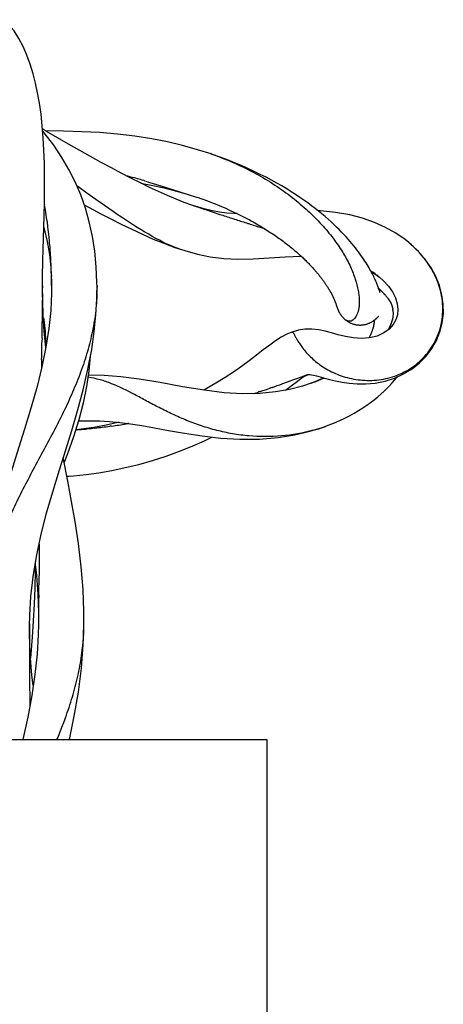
# Model space of a CAD drawing. Header units: millimetres. Extents: x 7.8 to 59.6, y 23.4 to 69.8.
# Tile 4 of 4: x 50.3 to 59.6, y 46.6 to 68.2. Entities that reach past the tile are written whole.
import ezdxf

# ---------------------------------------------------------------- set-up
doc = ezdxf.new("R2010")
doc.units = ezdxf.units.MM
doc.header["$LTSCALE"] = 6.046184
doc.layers.add('00_COMPONENTS', color=7, linetype='CONTINUOUS')

msp = doc.modelspace()

# ---------------------------------------------------------------- linework, layer by layer
at = {"layer": '00_COMPONENTS', "color": 7, "linetype": 'Continuous'}
for p, q in [((54.56, 65.28), (54.52, 65.294)), ((52.652, 64.821), (52.69, 64.81)), ((52.69, 64.81), (52.741, 64.795)), ((52.741, 64.795), (52.759, 64.79)), ((52.759, 64.79), (52.81, 64.776)), ((52.984, 64.648), (53.213, 64.607)), ((53.085, 64.695), (53.138, 64.679)), ((53.138, 64.679), (53.156, 64.674)), ((53.156, 64.674), (53.206, 64.659)), ((53.206, 64.659), (53.237, 64.65)), ((53.213, 64.607), (53.5, 64.545)), ((53.237, 64.65), (53.543, 64.557)), ((53.5, 64.545), (53.771, 64.476)), ((53.543, 64.557), (53.844, 64.462)), ((51.993, 64.291), (51.796, 64.432)), ((53.771, 64.476), (54.034, 64.4)), ((53.844, 64.462), (54.207, 64.344)), ((54.14, 64.366), (54.246, 64.331)), ((54.246, 64.331), (54.307, 64.31)), ((50.864, 64.185), (50.865, 64.18)), ((54.151, 64.152), (54.11, 64.165)), ((54.252, 64.12), (54.128, 64.159)), ((54.151, 64.152), (54.23, 64.126)), ((54.23, 64.126), (54.337, 64.09)), ((54.41, 64.076), (54.252, 64.12)), ((54.337, 64.09), (54.356, 64.084)), ((54.356, 64.084), (54.371, 64.079)), ((54.371, 64.079), (54.389, 64.073)), ((54.388, 64.074), (54.723, 63.964)), ((54.71, 64.156), (54.763, 64.134)), ((50.828, 62.949), (50.856, 63.925)), ((54.986, 63.879), (55.028, 63.866)), ((55.029, 63.866), (55.047, 63.86)), ((55.309, 63.776), (55.327, 63.77)), ((55.327, 63.77), (55.34, 63.766)), ((55.34, 63.766), (55.358, 63.76)), ((55.453, 63.798), (55.492, 63.776)), ((55.492, 63.776), (55.531, 63.754)), ((55.61, 63.68), (55.658, 63.665)), ((55.658, 63.665), (55.706, 63.65)), ((55.844, 63.561), (55.876, 63.54)), ((53.712, 63.245), (53.828, 63.205)), ((53.808, 63.212), (53.765, 63.227)), ((53.828, 63.205), (53.808, 63.212)), ((58.894, 63.332), (58.88, 63.343)), ((58.936, 63.295), (58.894, 63.332)), ((50.973, 63.084), (51.005, 62.787)), ((50.822, 62.593), (50.828, 62.949)), ((51.005, 62.787), (51.02, 62.476)), ((50.822, 62.351), (50.822, 62.592)), ((51.017, 62.627), (51.018, 62.606)), ((51.018, 62.627), (51.019, 62.606)), ((58.044, 62.722), (58.049, 62.718)), ((58.044, 62.722), (58.049, 62.718)), ((58.051, 62.708), (58.106, 62.676)), ((58.106, 62.676), (58.24, 62.577)), ((58.209, 62.602), (58.216, 62.597)), ((58.21, 62.602), (58.216, 62.596)), ((58.24, 62.577), (58.241, 62.577)), ((58.241, 62.577), (58.315, 62.511)), ((50.826, 62.066), (50.822, 62.392)), ((50.822, 62.392), (50.822, 62.351)), ((51.02, 62.476), (51.022, 62.353)), ((51.022, 62.402), (51.021, 62.231)), ((51.022, 62.402), (51.022, 62.353)), ((52.018, 62.101), (52.022, 62.393)), ((52.022, 62.393), (52.022, 62.36)), ((58.226, 62.31), (58.217, 62.336)), ((58.315, 62.511), (58.434, 62.384)), ((50.822, 62.143), (50.822, 62.085)), ((51.021, 62.231), (51.003, 61.85)), ((57.215, 62.147), (57.221, 62.135)), ((57.221, 62.135), (57.226, 62.123)), ((57.226, 62.123), (57.231, 62.112)), ((57.231, 62.112), (57.236, 62.101)), ((57.236, 62.101), (57.24, 62.09)), ((58.241, 62.266), (58.226, 62.31)), ((58.245, 62.256), (58.241, 62.266)), ((58.251, 62.302), (58.271, 62.284)), ((58.26, 62.295), (58.272, 62.283)), ((58.333, 62.22), (58.35, 62.202)), ((58.341, 62.212), (58.345, 62.208)), ((58.345, 62.208), (58.352, 62.201)), ((58.402, 62.14), (58.416, 62.121)), ((58.404, 62.139), (58.409, 62.132)), ((58.413, 62.127), (58.418, 62.121)), ((58.588, 62.128), (58.627, 61.999)), ((57.24, 62.09), (57.245, 62.08)), ((57.245, 62.08), (57.249, 62.07)), ((57.249, 62.07), (57.252, 62.061)), ((57.252, 62.061), (57.256, 62.052)), ((57.256, 62.052), (57.26, 62.042)), ((57.26, 62.042), (57.263, 62.034)), ((57.263, 62.034), (57.266, 62.025)), ((57.266, 62.025), (57.269, 62.017)), ((57.269, 62.017), (57.272, 62.009)), ((57.272, 62.009), (57.276, 61.997)), ((57.276, 61.997), (57.28, 61.986)), ((57.28, 61.986), (57.285, 61.972)), ((57.285, 61.972), (57.299, 61.933)), ((57.299, 61.933), (57.303, 61.922)), ((57.303, 61.922), (57.305, 61.914)), ((57.305, 61.914), (57.308, 61.906)), ((58.457, 62.06), (58.467, 62.041)), ((58.458, 62.06), (58.463, 62.052)), ((58.463, 62.052), (58.466, 62.047)), ((58.466, 62.047), (58.47, 62.041)), ((58.498, 61.979), (58.527, 61.885)), ((58.5, 61.979), (58.503, 61.97)), ((58.503, 61.97), (58.505, 61.966)), ((58.505, 61.966), (58.507, 61.959)), ((58.527, 61.885), (58.527, 61.879)), ((58.627, 61.999), (58.642, 61.876)), ((50.818, 61.696), (50.818, 61.637)), ((58.187, 61.694), (58.192, 61.698)), ((58.192, 61.698), (58.206, 61.712)), ((58.206, 61.712), (58.207, 61.713)), ((58.208, 61.714), (58.209, 61.715)), ((58.21, 61.716), (58.211, 61.717)), ((58.211, 61.717), (58.212, 61.718)), ((58.213, 61.719), (58.214, 61.72)), ((58.535, 61.775), (58.52, 61.657)), ((58.529, 61.696), (58.528, 61.688)), ((58.53, 61.702), (58.529, 61.696)), ((58.53, 61.841), (58.535, 61.775)), ((58.631, 61.756), (58.596, 61.644)), ((58.642, 61.876), (58.631, 61.756)), ((57.483, 61.649), (57.483, 61.649)), ((58.453, 61.48), (58.424, 61.424)), ((58.479, 61.529), (58.458, 61.489)), ((58.52, 61.657), (58.479, 61.529)), ((58.504, 61.596), (58.501, 61.588)), ((50.812, 61.239), (50.811, 61.178)), ((56.31, 61.377), (56.31, 61.377)), ((56.31, 61.377), (56.31, 61.377)), ((50.803, 60.774), (50.798, 60.571)), ((56.534, 60.394), (56.366, 60.334)), ((56.587, 60.414), (56.534, 60.394)), ((56.642, 60.434), (56.587, 60.414)), ((56.608, 60.417), (56.637, 60.431)), ((56.637, 60.431), (56.657, 60.44)), ((56.667, 60.443), (56.642, 60.434)), ((56.642, 60.434), (56.651, 60.438)), ((57.003, 60.369), (56.98, 60.358)), ((55.851, 60.152), (55.84, 60.149)), ((55.874, 60.16), (55.851, 60.152)), ((55.879, 60.162), (55.872, 60.16)), ((56.104, 60.24), (56.093, 60.237)), ((56.128, 60.249), (56.104, 60.24)), ((56.26, 60.295), (56.126, 60.248)), ((56.545, 60.191), (56.259, 60.116)), ((56.342, 60.325), (56.26, 60.295)), ((56.368, 60.334), (56.344, 60.326)), ((56.73, 60.253), (56.545, 60.191)), ((56.734, 60.255), (56.73, 60.253)), ((56.921, 60.33), (56.889, 60.316)), ((56.925, 60.329), (56.892, 60.316)), ((56.979, 60.358), (56.945, 60.342)), ((55.601, 60.028), (55.22, 60.021)), ((55.585, 60.063), (55.575, 60.06)), ((55.606, 60.07), (55.585, 60.063)), ((55.948, 60.061), (55.601, 60.028)), ((55.611, 60.072), (55.606, 60.07)), ((56.259, 60.116), (55.948, 60.061)), ((51.62, 59.424), (51.656, 59.425)), ((51.656, 59.425), (51.863, 59.428)), ((51.863, 59.428), (52.075, 59.424)), ((52.075, 59.424), (52.293, 59.412)), ((52.308, 59.308), (52.3, 59.307)), ((52.334, 59.311), (52.308, 59.308)), ((52.342, 59.313), (52.333, 59.312)), ((52.343, 59.312), (52.334, 59.311)), ((52.674, 59.359), (52.666, 59.358)), ((52.699, 59.363), (52.674, 59.359)), ((52.718, 59.367), (52.697, 59.364)), ((52.72, 59.366), (52.699, 59.363)), ((57.072, 59.314), (57.07, 59.313)), ((51.671, 59.242), (51.56, 59.231)), ((51.565, 59.227), (51.56, 59.227)), ((51.591, 59.23), (51.565, 59.227)), ((51.6, 59.231), (51.591, 59.23)), ((51.601, 59.23), (51.591, 59.23)), ((51.938, 59.264), (51.931, 59.263)), ((51.964, 59.267), (51.938, 59.264)), ((51.973, 59.268), (51.963, 59.267)), ((51.974, 59.268), (51.964, 59.267)), ((51.387, 58.066), (51.28, 58.621)), ((51.36, 58.209), (51.408, 58.211)), ((50.748, 56.717), (50.747, 56.51)), ((50.747, 56.51), (50.747, 56.447)), ((50.747, 56.447), (50.746, 56.054)), ((50.746, 56.054), (50.745, 55.991)), ((50.72, 55.618), (50.735, 55.209)), ((50.542, 55.157), (50.568, 55.567)), ((50.743, 55.601), (50.742, 55.539)), ((50.735, 55.209), (50.734, 54.901)), ((50.536, 54.904), (50.542, 55.157)), ((50.536, 54.729), (50.536, 54.963)), ((50.536, 54.963), (50.536, 54.904)), ((50.738, 55.153), (50.734, 54.901)), ((50.735, 54.958), (50.729, 54.72)), ((51.72, 54.512), (51.735, 54.939)), ((51.734, 54.883), (51.735, 54.939)), ((50.534, 54.701), (50.534, 54.605)), ((50.552, 54.298), (50.536, 54.729)), ((50.533, 54.242), (50.534, 54.155)), ((50.59, 53.84), (50.552, 54.298)), ((50.535, 53.967), (50.535, 53.96)), ((50.536, 53.772), (50.537, 53.703)), ((50.537, 53.705), (50.537, 53.703)), ((50.619, 53.608), (50.59, 53.84)), ((50.542, 53.323), (50.543, 53.252)), ((50.543, 53.252), (50.545, 53.164)), ((33.758, 52.42), (55.758, 52.42)), ((51.415, 52.42), (51.417, 52.426)), ((55.758, 52.42), (55.758, 23.42))]:
    msp.add_line(p, q, dxfattribs=at)
for points in [[(50.856, 63.925), (50.863, 64.225), (50.868, 64.513), (50.868, 64.799), (50.864, 65.087), (50.855, 65.371), (50.84, 65.646), (50.818, 65.912), (50.79, 66.168), (50.756, 66.409), (50.716, 66.634), (50.671, 66.847), (50.617, 67.055), (50.554, 67.262), (50.481, 67.461), (50.398, 67.65), (50.303, 67.829), (50.196, 67.993), (50.085, 68.13), (49.977, 68.241)], [(54.11, 64.165), (53.94, 64.226), (53.76, 64.297), (53.571, 64.377), (53.377, 64.464), (53.178, 64.557), (52.976, 64.656), (52.768, 64.761), (52.556, 64.87), (52.34, 64.984), (52.116, 65.105), (51.881, 65.233), (51.64, 65.368), (51.397, 65.506), (51.154, 65.646), (50.912, 65.788), (50.824, 65.84)], [(52.022, 62.36), (52.021, 62.466), (52.005, 62.814), (51.972, 63.152), (51.921, 63.48), (51.851, 63.798), (51.765, 64.102), (51.662, 64.393), (51.541, 64.678), (51.404, 64.952), (51.25, 65.215), (51.071, 65.481), (50.86, 65.754), (50.828, 65.791)], [(54.531, 65.29), (54.23, 65.385), (53.901, 65.476), (53.571, 65.554), (53.225, 65.622), (52.856, 65.681), (52.472, 65.727), (52.082, 65.759), (51.689, 65.78), (51.284, 65.792), (50.892, 65.8)], [(58.108, 62.597), (58.094, 62.626), (58.078, 62.656), (58.062, 62.687), (58.045, 62.719), (58.026, 62.753), (58.007, 62.787), (57.986, 62.823), (57.964, 62.859), (57.94, 62.896), (57.916, 62.935), (57.89, 62.974), (57.863, 63.014), (57.834, 63.055), (57.804, 63.096), (57.773, 63.139), (57.74, 63.183), (57.705, 63.227), (57.668, 63.273), (57.63, 63.32), (57.589, 63.368), (57.545, 63.418), (57.5, 63.469), (57.451, 63.522), (57.4, 63.575), (57.347, 63.63), (57.29, 63.685), (57.231, 63.742), (57.169, 63.799), (57.104, 63.856), (57.037, 63.915), (56.967, 63.973), (56.894, 64.033), (56.818, 64.093), (56.739, 64.153), (56.657, 64.214), (56.572, 64.275), (56.484, 64.336), (56.391, 64.398), (56.295, 64.461), (56.194, 64.523), (56.089, 64.587), (55.978, 64.65), (55.862, 64.714), (55.74, 64.778), (55.613, 64.843), (55.48, 64.907), (55.342, 64.972), (55.198, 65.035), (55.049, 65.097), (54.893, 65.16), (54.73, 65.221), (54.56, 65.28)], [(51.796, 64.432), (51.596, 64.577), (51.579, 64.59)], [(53.765, 63.227), (53.693, 63.255), (53.62, 63.285), (53.546, 63.319), (53.471, 63.355), (53.395, 63.394), (53.317, 63.435), (53.238, 63.479), (53.158, 63.525), (53.076, 63.573), (52.993, 63.623), (52.908, 63.675), (52.823, 63.729), (52.735, 63.785), (52.647, 63.842), (52.557, 63.902), (52.466, 63.963), (52.374, 64.025), (52.281, 64.089), (52.186, 64.155), (52.09, 64.222), (51.993, 64.291)], [(54.307, 64.31), (54.368, 64.288), (54.427, 64.267)], [(54.427, 64.267), (54.486, 64.245), (54.543, 64.223), (54.6, 64.201)], [(51.741, 64.171), (51.86, 64.107), (52.09, 63.986), (52.322, 63.866), (52.555, 63.749), (52.789, 63.636), (53.025, 63.526), (53.26, 63.422), (53.49, 63.328), (53.712, 63.245)], [(55.105, 63.979), (55.039, 63.98), (54.875, 63.992), (54.718, 64.012), (54.564, 64.04), (54.41, 64.076)], [(54.6, 64.201), (54.655, 64.179), (54.71, 64.156)], [(54.763, 64.134), (54.816, 64.112), (54.867, 64.089)], [(54.867, 64.089), (54.918, 64.066), (54.968, 64.044), (55.016, 64.021)], [(55.016, 64.021), (55.064, 63.999), (55.111, 63.976)], [(55.111, 63.976), (55.157, 63.954), (55.202, 63.931), (55.246, 63.909)], [(55.246, 63.909), (55.289, 63.887), (55.331, 63.864), (55.373, 63.842), (55.413, 63.82), (55.453, 63.798)], [(58.88, 63.343), (58.797, 63.409), (58.593, 63.551), (58.367, 63.678), (58.123, 63.787), (57.863, 63.877), (57.58, 63.951), (57.267, 64.006), (56.941, 64.038), (56.885, 64.04)], [(50.848, 63.675), (50.857, 63.649), (50.924, 63.368), (50.973, 63.084)], [(55.531, 63.754), (55.568, 63.733), (55.605, 63.711), (55.641, 63.689), (55.676, 63.668), (55.711, 63.646), (55.745, 63.625), (55.779, 63.604), (55.812, 63.583), (55.844, 63.561)], [(55.876, 63.54), (55.908, 63.519), (55.939, 63.498), (55.969, 63.477), (55.999, 63.456), (56.028, 63.435), (56.057, 63.415), (56.086, 63.394), (56.114, 63.373), (56.141, 63.353), (56.168, 63.332)], [(53.808, 63.212), (53.951, 63.166), (54.23, 63.09), (54.514, 63.032), (54.808, 62.994), (55.118, 62.978), (55.456, 62.983), (55.806, 63.005), (56.161, 63.03), (56.511, 63.046)], [(56.168, 63.332), (56.195, 63.312), (56.221, 63.291), (56.247, 63.271), (56.272, 63.251), (56.297, 63.231), (56.321, 63.211), (56.345, 63.191), (56.368, 63.172), (56.391, 63.152), (56.414, 63.133), (56.436, 63.114), (56.457, 63.095), (56.478, 63.076), (56.499, 63.057), (56.519, 63.038), (56.539, 63.02), (56.558, 63.002), (56.577, 62.984), (56.595, 62.966), (56.613, 62.949), (56.631, 62.931), (56.648, 62.914), (56.665, 62.897), (56.681, 62.88), (56.697, 62.864), (56.712, 62.848), (56.728, 62.832), (56.742, 62.816), (56.757, 62.8), (56.771, 62.785), (56.784, 62.769), (56.798, 62.754), (56.811, 62.74), (56.823, 62.725), (56.836, 62.71), (56.848, 62.696), (56.86, 62.682), (56.871, 62.668), (56.883, 62.654), (56.894, 62.64), (56.905, 62.627), (56.916, 62.613), (56.926, 62.6), (56.936, 62.587), (56.946, 62.574), (56.956, 62.561), (56.965, 62.549), (56.975, 62.536), (56.984, 62.524), (56.993, 62.512), (57.001, 62.5), (57.01, 62.488), (57.018, 62.477), (57.026, 62.465), (57.034, 62.454), (57.042, 62.443), (57.049, 62.432), (57.056, 62.421), (57.064, 62.41), (57.07, 62.4), (57.077, 62.389), (57.084, 62.379), (57.09, 62.369), (57.097, 62.359), (57.103, 62.35), (57.109, 62.34), (57.115, 62.33), (57.12, 62.321), (57.126, 62.312), (57.131, 62.303), (57.136, 62.294), (57.141, 62.285), (57.146, 62.277), (57.151, 62.269), (57.156, 62.26), (57.16, 62.252), (57.165, 62.244), (57.169, 62.236), (57.173, 62.229), (57.177, 62.221), (57.181, 62.214), (57.185, 62.206), (57.189, 62.199), (57.193, 62.192), (57.196, 62.185), (57.199, 62.179), (57.203, 62.172), (57.206, 62.165), (57.209, 62.159), (57.212, 62.153), (57.215, 62.147)], [(56.71, 60.444), (56.74, 60.439), (56.787, 60.429), (56.85, 60.413), (56.931, 60.39), (57.025, 60.363), (57.137, 60.333), (57.267, 60.302), (57.412, 60.273), (57.57, 60.251), (57.743, 60.238), (57.932, 60.238), (58.139, 60.257), (58.357, 60.299), (58.569, 60.366), (58.767, 60.456), (58.952, 60.568), (59.119, 60.7), (59.265, 60.85), (59.389, 61.015), (59.489, 61.194), (59.566, 61.385), (59.616, 61.583), (59.64, 61.786), (59.637, 61.991), (59.608, 62.196), (59.553, 62.398), (59.475, 62.596), (59.372, 62.786), (59.247, 62.967), (59.101, 63.137), (58.936, 63.295)], [(58.217, 62.336), (58.212, 62.351), (58.206, 62.367), (58.199, 62.385), (58.192, 62.404), (58.184, 62.425), (58.175, 62.446), (58.166, 62.469), (58.156, 62.493), (58.145, 62.517), (58.133, 62.543), (58.121, 62.569), (58.108, 62.597)], [(58.434, 62.384), (58.523, 62.258), (58.588, 62.129)], [(50.568, 55.567), (50.618, 55.996), (50.691, 56.444), (50.786, 56.901), (50.906, 57.378), (51.046, 57.869), (51.194, 58.346), (51.333, 58.789), (51.466, 59.215), (51.593, 59.648), (51.715, 60.104), (51.822, 60.563), (51.904, 60.997), (51.961, 61.391), (51.998, 61.755), (52.018, 62.101)], [(58.247, 62.249), (58.248, 62.248), (58.248, 62.247), (58.248, 62.249), (58.246, 62.252), (58.245, 62.256)], [(50.893, 61.022), (50.892, 61.034), (50.86, 61.396), (50.839, 61.738), (50.826, 62.066)], [(57.308, 61.906), (57.31, 61.901), (57.312, 61.897), (57.313, 61.892), (57.315, 61.888), (57.317, 61.883), (57.319, 61.878), (57.321, 61.873), (57.323, 61.869), (57.325, 61.864), (57.327, 61.858), (57.33, 61.853), (57.332, 61.848), (57.335, 61.842), (57.337, 61.836), (57.34, 61.83), (57.344, 61.824), (57.347, 61.817), (57.351, 61.81), (57.354, 61.803), (57.358, 61.796), (57.363, 61.789), (57.367, 61.781), (57.372, 61.773), (57.378, 61.765), (57.383, 61.757), (57.389, 61.749), (57.395, 61.741), (57.401, 61.733), (57.407, 61.725), (57.414, 61.717), (57.42, 61.709), (57.427, 61.702), (57.434, 61.694), (57.442, 61.686), (57.45, 61.678), (57.458, 61.67), (57.467, 61.662), (57.476, 61.654), (57.483, 61.649)], [(51.003, 61.85), (50.961, 61.454), (50.897, 61.043), (50.81, 60.616), (50.702, 60.178), (50.575, 59.726), (50.427, 59.24), (50.258, 58.705), (50.083, 58.137), (49.92, 57.563), (49.78, 56.983), (49.668, 56.4), (49.591, 55.838), (49.548, 55.309)], [(50.842, 61.686), (50.858, 61.587), (50.878, 61.387), (50.886, 61.182), (50.885, 61.105)], [(57.483, 61.649), (57.489, 61.644), (57.498, 61.637), (57.507, 61.63), (57.516, 61.623), (57.526, 61.617), (57.536, 61.611), (57.546, 61.604), (57.556, 61.599), (57.566, 61.593), (57.577, 61.587), (57.589, 61.581), (57.601, 61.576), (57.613, 61.571), (57.626, 61.565), (57.639, 61.561), (57.652, 61.556), (57.665, 61.552), (57.679, 61.548), (57.693, 61.545), (57.707, 61.542), (57.721, 61.539), (57.735, 61.537), (57.749, 61.535), (57.764, 61.534), (57.779, 61.533), (57.794, 61.532), (57.81, 61.532), (57.825, 61.532), (57.841, 61.533), (57.856, 61.534), (57.87, 61.536), (57.885, 61.538), (57.899, 61.54), (57.913, 61.543), (57.927, 61.546), (57.941, 61.549), (57.956, 61.554), (57.97, 61.558), (57.985, 61.563), (57.999, 61.569), (58.013, 61.574), (58.026, 61.58), (58.038, 61.586), (58.05, 61.592), (58.06, 61.598), (58.07, 61.603), (58.08, 61.609), (58.089, 61.615), (58.098, 61.621), (58.106, 61.626), (58.113, 61.631), (58.121, 61.637), (58.128, 61.642), (58.134, 61.647), (58.14, 61.652), (58.146, 61.656), (58.151, 61.661), (58.156, 61.665), (58.16, 61.669), (58.164, 61.672), (58.168, 61.676), (58.172, 61.679), (58.175, 61.682), (58.179, 61.686), (58.182, 61.688), (58.187, 61.694)], [(58.214, 61.72), (58.215, 61.721), (58.216, 61.721), (58.216, 61.722), (58.217, 61.722), (58.217, 61.723), (58.218, 61.723), (58.218, 61.724), (58.219, 61.724), (58.219, 61.724), (58.22, 61.725), (58.22, 61.725), (58.22, 61.725), (58.221, 61.726), (58.221, 61.726), (58.221, 61.726), (58.222, 61.726), (58.222, 61.727), (58.222, 61.727), (58.222, 61.727), (58.223, 61.727), (58.223, 61.727), (58.223, 61.727), (58.223, 61.727), (58.223, 61.727), (58.223, 61.727)], [(58.596, 61.644), (58.538, 61.541), (58.451, 61.444), (58.332, 61.357), (58.184, 61.29), (58.018, 61.249), (57.84, 61.236), (57.661, 61.247), (57.489, 61.276), (57.327, 61.317), (57.179, 61.359), (57.041, 61.396), (56.899, 61.426), (56.746, 61.443), (56.595, 61.441), (56.452, 61.419), (56.308, 61.376)], [(58.119, 61.636), (58.119, 61.629), (58.119, 61.622), (58.119, 61.614), (58.118, 61.606), (58.117, 61.598), (58.117, 61.59), (58.116, 61.581), (58.115, 61.573), (58.113, 61.564), (58.112, 61.555), (58.111, 61.545), (58.109, 61.535), (58.107, 61.526), (58.105, 61.515), (58.103, 61.505), (58.1, 61.495), (58.097, 61.484), (58.094, 61.473), (58.091, 61.462), (58.088, 61.451), (58.084, 61.439), (58.081, 61.427), (58.077, 61.415), (58.072, 61.403), (58.068, 61.391), (58.063, 61.378), (58.058, 61.366), (58.053, 61.353), (58.047, 61.34), (58.042, 61.327), (58.035, 61.313), (58.029, 61.3), (58.022, 61.286), (58.015, 61.272), (58.008, 61.258), (58.003, 61.248)], [(56.31, 61.377), (56.197, 61.329), (56.076, 61.265), (55.951, 61.185), (55.82, 61.091), (55.68, 60.986), (55.531, 60.871), (55.37, 60.748), (55.199, 60.623), (55.023, 60.499), (54.837, 60.377), (54.637, 60.253), (54.422, 60.129), (54.366, 60.1)], [(51.302, 58.505), (51.381, 58.709), (51.514, 59.085), (51.629, 59.454), (51.725, 59.822), (51.799, 60.18), (51.85, 60.525), (51.878, 60.849), (51.879, 60.865)], [(55.22, 60.021), (54.816, 60.045), (54.384, 60.097), (53.904, 60.177), (53.409, 60.268), (52.948, 60.344), (52.549, 60.394), (52.179, 60.42), (51.836, 60.427)], [(56.169, 60.1), (56.321, 60.217), (56.402, 60.278), (56.471, 60.329), (56.529, 60.369), (56.573, 60.397), (56.608, 60.417)], [(56.651, 60.438), (56.668, 60.443), (56.676, 60.445), (56.68, 60.445), (56.69, 60.445), (56.71, 60.444)], [(57.07, 59.313), (57.131, 59.336), (57.249, 59.384), (57.362, 59.433), (57.471, 59.485), (57.576, 59.539), (57.677, 59.594), (57.774, 59.651), (57.866, 59.71), (57.955, 59.769), (58.039, 59.829), (58.119, 59.89), (58.196, 59.952), (58.268, 60.013), (58.335, 60.075), (58.399, 60.136), (58.459, 60.197), (58.516, 60.258), (58.569, 60.318), (58.618, 60.379), (58.631, 60.394)], [(56.791, 60.276), (56.751, 60.261), (56.724, 60.251)], [(56.943, 60.341), (56.906, 60.324), (56.868, 60.308), (56.83, 60.292), (56.791, 60.276)], [(52.22, 59.329), (51.954, 59.282), (51.671, 59.242)], [(52.509, 59.392), (52.482, 59.386), (52.22, 59.329)], [(52.293, 59.412), (52.52, 59.391), (52.759, 59.362), (53.01, 59.323), (53.284, 59.275), (53.594, 59.217), (53.948, 59.154), (54.338, 59.093), (54.744, 59.047), (55.166, 59.023), (55.597, 59.026), (56.008, 59.06), (56.373, 59.119), (56.706, 59.197), (57.023, 59.296), (57.072, 59.314)], [(51.388, 58.21), (51.505, 58.219), (51.78, 58.248), (52.06, 58.286), (52.348, 58.335), (52.644, 58.397), (52.944, 58.47), (53.244, 58.555), (53.541, 58.65), (53.833, 58.756), (54.115, 58.869), (54.385, 58.99), (54.549, 59.069)], [(51.734, 54.883), (51.735, 55.245), (51.716, 55.717), (51.675, 56.216), (51.613, 56.729), (51.539, 57.217), (51.463, 57.655), (51.387, 58.066)], [(50.66, 56.287), (50.659, 56.12), (50.651, 55.758), (50.636, 55.395), (50.617, 55.032)], [(50.662, 56.268), (50.689, 56.029), (50.72, 55.618)], [(50.617, 55.032), (50.593, 54.673), (50.559, 54.207)], [(50.729, 54.72), (50.702, 54.297), (50.656, 53.854), (50.587, 53.391), (50.499, 52.914), (50.39, 52.42)], [(51.417, 52.426), (51.522, 52.935), (51.611, 53.466), (51.678, 53.994), (51.72, 54.512)]]:
    msp.add_lwpolyline(points, dxfattribs=at)
for centre, radius, start, end in [((52.664, 59.746), 5.85, 70.4691, 71.3901), ((52.653, 59.713), 5.885, 70.3103, 70.4698), ((39.421, 18.47), 48.203, 73.5335, 73.8739), ((43.019, 62.705), 7.983, 10.2665, 10.6458), ((42.903, 62.684), 8.101, 9.7765, 10.2662), ((42.659, 62.643), 8.348, 8.2696, 9.774), ((42.394, 62.603), 8.617, 8.1015, 8.2788), ((92.475, 180.247), 122.258, 252.01395, 252.14302), ((91.038, 175.785), 117.57, 252.17407, 252.30842), ((42.317, 62.592), 8.695, 7.7338, 8.1013), ((42.198, 62.576), 8.815, 7.2745, 7.7336), ((41.947, 62.544), 9.068, 5.7997, 7.272), ((94.497, 186.663), 128.985, 252.33566, 252.45393), ((41.656, 62.513), 9.36, 5.6458, 5.8087), ((41.572, 62.505), 9.444, 5.2885, 5.6455), ((41.443, 62.493), 9.574, 4.8582, 5.2883), ((41.092, 62.464), 9.927, 3.4092, 4.8543), ((40.319, 62.414), 10.701, 3.2989, 3.4288), ((40.089, 62.401), 10.932, 2.9733, 3.2982), ((39.437, 62.368), 11.584, 1.8985, 2.9695), ((38.448, 62.332), 12.573, 1.3429, 1.9105), ((37.738, 62.315), 13.284, 0.9776, 1.2551), ((37.316, 62.308), 13.706, 0.6659, 0.9774), ((56.581, 60.52), 2.643, 54.09, 56.2604), ((56.733, 60.732), 2.383, 52.1021, 54.0678), ((56.827, 60.854), 2.228, 51.6588, 52.0787), ((56.883, 60.924), 2.139, 50.6075, 51.435), ((16.943, 62.194), 33.879, 359.9141, 0.267), ((36.879, 62.303), 14.143, 0.4021, 0.6661), ((47.732, 62.358), 4.29, 359.3727, 0.0309), ((56.764, 60.743), 2.156, 46.3047, 47.5576), ((47.671, 62.359), 4.351, 358.3729, 359.3719), ((6.412, 62.228), 44.41, 359.3134, 359.8148), ((58.05, 61.791), 0.487, 6.1202, 10.656), ((-22.677, 62.598), 73.502, 358.941, 359.25078), ((57.567, 61.924), 0.994, 333.5118, 334.0893), ((-129.402, 64.589), 180.246, 358.78702, 358.91555), ((46.528, 87.459), 28.854, 288.9095, 289.3652), ((54.474, 66.359), 6.509, 290.3162, 290.6168), ((54.534, 66.202), 6.341, 290.6153, 291.2647), ((54.612, 66.001), 6.125, 291.265, 291.8541), ((54.764, 65.626), 5.72, 292.1875, 293.1615), ((48.413, 81.861), 22.948, 287.91, 288.192), ((47.464, 84.729), 25.968, 288.2836, 288.8235), ((50.049, 76.738), 17.576, 276.2866, 277.3599), ((50.095, 76.383), 17.218, 277.5007, 278.5863), ((55.776, 62.828), 3.746, 285.5178, 289.3298), ((55.781, 62.814), 3.73, 289.3306, 289.8191), ((55.785, 62.8), 3.716, 289.8191, 290.2138), ((50.015, 77.043), 17.883, 275.0885, 276.1492), ((50.988, 63.72), 5.525, 273.8586, 274.1535), ((-82.224, 56.666), 132.972, 359.54141, 359.70925), ((-42.392, 56.338), 93.138, 359.27151, 359.50852), ((90.627, 54.464), 40.094, 179.3707, 179.6615), ((46.659, 55), 5.076, 356.9291, 358.6874), ((104.195, 54.405), 53.662, 179.7874, 180.174), ((116.822, 54.445), 66.289, 180.25074, 180.41276), ((125.058, 54.504), 74.525, 180.418, 180.56233), ((125.598, 54.507), 75.066, 180.61359, 180.76145), ((124.327, 54.49), 73.794, 180.76144, 180.9063), ((41.779, 56.348), 10.152, 339.1294, 340.1431), ((40.271, 56.932), 11.769, 337.4561, 339.0891)]:
    msp.add_arc(centre, radius, start, end, dxfattribs=at)
for points, knots in [([(54.636, 65.254), (54.798, 65.196), (55.114, 65.067), (55.564, 64.839), (55.982, 64.584), (56.362, 64.307), (56.699, 64.014), (56.993, 63.713), (57.243, 63.41), (57.444, 63.111), (57.597, 62.821), (57.704, 62.55), (57.761, 62.337), (57.785, 62.181), (57.793, 62.078), (57.791, 61.983), (57.782, 61.899), (57.765, 61.825), (57.728, 61.721), (57.67, 61.639), (57.609, 61.62)], [0, 0, 0, 0, 0.099216, 0.196265, 0.290371, 0.380683, 0.466551, 0.547456, 0.622845, 0.692165, 0.754958, 0.810961, 0.859894, 0.881644, 0.901544, 0.919581, 0.935816, 0.950344, 0.963238, 1, 1, 1, 1]), ([(59.428, 62.676), (59.364, 62.8), (59.205, 63.037), (59.004, 63.239), (58.894, 63.332)], [0, 0, 0, 0, 0.492388, 1, 1, 1, 1]), ([(56.31, 61.377), (56.313, 61.378), (56.319, 61.378), (56.327, 61.372), (56.336, 61.362), (56.346, 61.348), (56.357, 61.329), (56.369, 61.306), (56.384, 61.279), (56.407, 61.236), (56.443, 61.174), (56.497, 61.092), (56.564, 61), (56.647, 60.903), (56.745, 60.803), (56.861, 60.705), (56.993, 60.61), (57.195, 60.492), (57.423, 60.399), (57.669, 60.341), (57.933, 60.307), (58.275, 60.319), (58.677, 60.433), (58.984, 60.61), (59.195, 60.798), (59.333, 60.962), (59.449, 61.144), (59.539, 61.342), (59.601, 61.553), (59.63, 61.775), (59.629, 62.002), (59.583, 62.31), (59.501, 62.535), (59.428, 62.676)], [0, 0, 0, 0, 0.001443, 0.003176, 0.005545, 0.008689, 0.012661, 0.017457, 0.023063, 0.029461, 0.044561, 0.062652, 0.083595, 0.1071, 0.132911, 0.16085, 0.190781, 0.22243, 0.289812, 0.325303, 0.361686, 0.43622, 0.512567, 0.589848, 0.628848, 0.668096, 0.707612, 0.747444, 0.787713, 0.828605, 0.870243, 0.912704, 1, 1, 1, 1]), ([(52.02, 62.235), (52.016, 62.086), (51.992, 61.785), (51.914, 61.336), (51.797, 60.886), (51.645, 60.439), (51.461, 59.995), (51.255, 59.554), (51.03, 59.117), (50.796, 58.683), (50.561, 58.25), (50.334, 57.817), (50.125, 57.38), (49.941, 56.939), (49.785, 56.495), (49.664, 56.047), (49.58, 55.596), (49.55, 55.293), (49.542, 55.141)], [0, 0, 0, 0, 0.058978, 0.119022, 0.180206, 0.242526, 0.305897, 0.37014, 0.435008, 0.500161, 0.565219, 0.629828, 0.6937, 0.756663, 0.818642, 0.879702, 0.940051, 1, 1, 1, 1]), ([(58.272, 62.283), (58.278, 62.278), (58.299, 62.257), (58.32, 62.235), (58.335, 62.219)], [0, 0, 0, 0, 0.25736, 1, 1, 1, 1]), ([(58.352, 62.201), (58.356, 62.196), (58.374, 62.176), (58.391, 62.155), (58.404, 62.139)], [0, 0, 0, 0, 0.256757, 1, 1, 1, 1]), ([(58.418, 62.121), (58.421, 62.116), (58.436, 62.096), (58.449, 62.076), (58.458, 62.06)], [0, 0, 0, 0, 0.255409, 1, 1, 1, 1]), ([(58.47, 62.041), (58.473, 62.036), (58.483, 62.016), (58.493, 61.995), (58.5, 61.979)], [0, 0, 0, 0, 0.253384, 1, 1, 1, 1]), ([(57.532, 61.621), (57.528, 61.622), (57.51, 61.629), (57.494, 61.639), (57.483, 61.649)], [0, 0, 0, 0, 0.241023, 1, 1, 1, 1]), ([(57.609, 61.62), (57.596, 61.616), (57.57, 61.612), (57.544, 61.617), (57.532, 61.621)], [0, 0, 0, 0, 0.502128, 1, 1, 1, 1]), ([(56.778, 59.219), (56.55, 59.156), (56.078, 59.072), (55.479, 59.074), (55.004, 59.137), (54.655, 59.212), (54.318, 59.312), (53.994, 59.432), (53.685, 59.569), (53.393, 59.713), (53.116, 59.859), (52.772, 60.045), (52.436, 60.214), (52.091, 60.333), (51.917, 60.371), (51.83, 60.385)], [0, 0, 0, 0, 0.136047, 0.273928, 0.342913, 0.411415, 0.479047, 0.545444, 0.610197, 0.672843, 0.733003, 0.79053, 0.897769, 0.948848, 1, 1, 1, 1]), ([(51.327, 52.899), (51.382, 53.051), (51.483, 53.353), (51.604, 53.81), (51.689, 54.268), (51.72, 54.575), (51.728, 54.728)], [0, 0, 0, 0, 0.257249, 0.50817, 0.754813, 1, 1, 1, 1])]:
    msp.add_open_spline(points, degree=3, knots=knots, dxfattribs=at)

doc.saveas('drawing.dxf')
